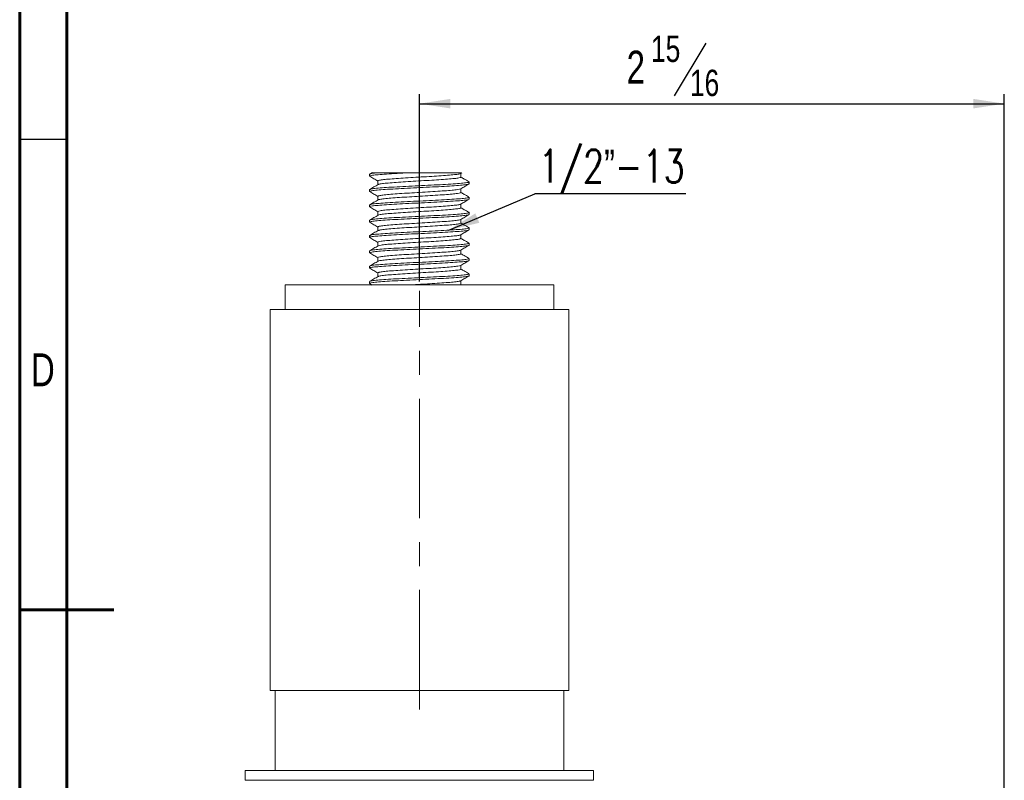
# Model space of a CAD drawing. Header units: inches. Extents: x 0.6 to 16.3, y 0.2 to 11.5.
# Tile 5 of 16: x 0.6 to 4.7, y 5.1 to 8.3. Entities that reach past the tile are written whole.
import ezdxf

# ---------------------------------------------------------------- set-up
doc = ezdxf.new("R2010")
doc.units = ezdxf.units.IN
doc.header["$MEASUREMENT"] = 0
doc.linetypes.add('CENTERX2', pattern=[0.8, 0.5, -0.1, 0.1, -0.1])
doc.layers.add('FORMAT', color=7, linetype='Continuous')
doc.styles.add('SLDTEXTSTYLE0', font='TXT', dxfattribs={"width": 0.75})
doc.styles.add('SLDTEXTSTYLE1', font='TXT', dxfattribs={"width": 0.75, "bigfont": 'bigfont'})
doc.dimstyles.new('SLDDIMSTYLE0', dxfattribs={"dimtxt": 0.137795, "dimasz": 0.13, "dimexe": 0, "dimexo": 0.0625, "dimgap": 0.034449, "dimtad": 1, "dimdec": 6, "dimlfac": 1.2, "dimrnd": 1e-09, "dimzin": 12, "dimdsep": 46, "dimlunit": 5, "dimtxsty": 'SLDTEXTSTYLE0', "dimsah": 1, "dimcen": 0.09, "dimadec": 0, "dimazin": 3, "dimtfac": 1, "dimtofl": 0, "dimtmove": 0, "dimatfit": 3, "dimfxl": 0, "dimfrac": 2, "dimtolj": 1, "dimtzin": 12, "dimarcsym": 0})
doc.dimstyles.new('SLDDIMSTYLE2', dxfattribs={"dimtxt": 0.18, "dimasz": 0.13, "dimexe": 0, "dimexo": 0.0625, "dimgap": 0, "dimtad": 0, "dimtih": 1, "dimtoh": 1, "dimdec": 0, "dimrnd": 1e-09, "dimzin": 0, "dimdsep": 46, "dimlunit": 5, "dimtxsty": 'Standard', "dimsah": 1, "dimcen": 0.09, "dimadec": 0, "dimazin": 0, "dimtfac": 0.13, "dimtdec": 0, "dimtofl": 0, "dimtmove": 0, "dimatfit": 3, "dimfxl": 0, "dimfrac": 2, "dimtolj": 1, "dimtzin": 0, "dimarcsym": 0})

# ---------------------------------------------------------------- blocks, each defined once
blk = doc.blocks.new('_D')
at = {"layer": 'FORMAT'}
for p, q in [((3.4617, 8.216), (3.3294, 7.9955)), ((2.2636, 7.2197), (2.2636, 8.0025)), ((4.7115, 3.0264), (4.7115, 8.0025)), ((2.2636, 7.9632), (4.7115, 7.9632))]:
    blk.add_line(p, q, dxfattribs=at)
for points in [[(2.2636, 7.9632), (2.3936, 7.9432), (2.3936, 7.9832)], [(4.7115, 7.9632), (4.5815, 7.9832), (4.5815, 7.9432)]]:
    blk.add_solid(points, dxfattribs=at)
at = {"layer": 'FORMAT', "attachment_point": 1, "style": 'SLDTEXTSTYLE0'}
for s, insert, char_height in [('15', (3.2326, 8.2478), 0.11024), ('2', (3.1308, 8.1847), 0.1378), ('16', (3.3955, 8.1053), 0.11024)]:
    blk.add_mtext(s, dxfattribs=dict(at, insert=insert, char_height=char_height))
blk = doc.blocks.new('SW_NOTE_3')
at = {"layer": 'FORMAT', "color": 0}
blk.add_line((0.6309, 0), (0, 0), dxfattribs=at)
at = {"layer": 'FORMAT', "color": 0, "insert": (0.015, 0.1839), "char_height": 0.137795, "attachment_point": 1, "style": 'SLDTEXTSTYLE1'}
blk.add_mtext('1/2\\M+18168-13', dxfattribs=at)

msp = doc.modelspace()

# ---------------------------------------------------------------- linework, layer by layer
at = {"color": 7, "linetype": 'Continuous', "lineweight": 60}
for p, q in [((0.59055118, 0.19685039), (0.59055118, 11.49606299)), ((0.78740157, 0.39370079), (0.78740157, 11.2992126)), ((0.59055118, 5.84645669), (0.98425197, 5.84645669))]:
    msp.add_line(p, q, dxfattribs=at)
at = {"color": 7, "linetype": 'Continuous', "lineweight": 30}
msp.add_line((0.59055118, 7.81496063), (0.78740157, 7.81496063), dxfattribs=at)
at = {"color": 7, "linetype": 'Continuous', "lineweight": 15}
for p, q in [((2.05527186, 7.6680788), (2.05527186, 7.66006344)), ((2.06731718, 7.67546827), (2.05582675, 7.66880797)), ((2.09505999, 7.67449026), (2.23141593, 7.67449026)), ((2.43630804, 7.67104742), (2.4406927, 7.67359059)), ((2.43724199, 7.65605716), (2.43724199, 7.67158911)), ((2.0899684, 7.64003157), (2.0899684, 7.62450097)), ((2.47193853, 7.62801238), (2.47193853, 7.63603458)), ((2.05527186, 7.60397362), (2.05527186, 7.59596962)), ((2.05574153, 7.60397362), (2.05531084, 7.60416881)), ((2.43724199, 7.59195467), (2.43724199, 7.60748649)), ((2.0899684, 7.57592896), (2.0899684, 7.56039848)), ((2.43724199, 7.52785206), (2.43724199, 7.543384)), ((2.47095443, 7.57289886), (2.46706482, 7.57376161)), ((2.47193853, 7.56391331), (2.47193853, 7.57192268)), ((2.05527186, 7.53987993), (2.05527186, 7.53185687)), ((2.0899684, 7.51182646), (2.0899684, 7.49629587)), ((2.47193853, 7.49981411), (2.47193853, 7.50782349)), ((2.05527186, 7.47576717), (2.05527186, 7.46776317)), ((2.43724199, 7.4637495), (2.43724199, 7.47928138)), ((2.0899684, 7.44772385), (2.0899684, 7.43219331)), ((2.47193853, 7.43570221), (2.47193853, 7.44372442)), ((2.05527186, 7.41167342), (2.05527186, 7.40365805)), ((2.0899684, 7.38362129), (2.0899684, 7.36809076)), ((2.43724199, 7.39964695), (2.43724199, 7.41517883)), ((2.47158589, 7.38019752), (2.46686658, 7.38145646)), ((2.47193853, 7.37161121), (2.47193853, 7.37961245)), ((2.05527186, 7.34756829), (2.05527186, 7.33954871)), ((2.43724199, 7.33554439), (2.43724199, 7.35107628)), ((2.0899684, 7.31951874), (2.0899684, 7.30398814)), ((2.47193853, 7.30750181), (2.47193853, 7.31552145)), ((2.05527186, 7.28345896), (2.05527186, 7.27545771)), ((2.0561354, 7.28345896), (2.05542819, 7.28384903)), ((2.0899684, 7.25541619), (2.0899684, 7.23988559)), ((2.43724199, 7.27144178), (2.43724199, 7.28697372)), ((2.47051855, 7.25258488), (2.46728529, 7.25324646)), ((2.05527186, 7.21936795), (2.05527186, 7.21134575)), ((2.43724199, 7.20733923), (2.43724199, 7.22287117)), ((2.47193853, 7.24339675), (2.47193853, 7.25141211)), ((1.70110518, 7.20574021), (1.70110518, 7.10157355)), ((1.70110518, 7.20574021), (2.82610521, 7.20574021)), ((2.05582879, 7.21061982), (2.06614901, 7.2046398)), ((2.43852513, 7.2066884), (2.43724199, 7.20743908)), ((2.82610521, 7.10157355), (2.82610521, 7.20574021)), ((1.63860519, 7.10157355), (1.63860519, 5.50782354)), ((1.63860519, 7.10157355), (2.8886052, 7.10157355)), ((2.8886052, 5.50782354), (2.8886052, 7.10157355)), ((1.63860519, 5.50782354), (2.8886052, 5.50782354)), ((1.65943852, 5.50782354), (1.65943852, 5.17449023)), ((2.86777187, 5.17449023), (2.86777187, 5.50782354)), ((1.53443853, 5.17449023), (1.53443853, 5.13282357)), ((1.53443853, 5.17449023), (2.99277186, 5.17449023)), ((2.99277186, 5.13282357), (2.99277186, 5.17449023)), ((1.53443853, 5.13282357), (2.99277186, 5.13282357))]:
    msp.add_line(p, q, dxfattribs=at)
for points, knots in [([(2.05574153, 7.66006344), (2.05558721, 7.66012846), (2.05338795, 7.66105501), (2.06181439, 7.6628532), (2.08165841, 7.6655213), (2.11478098, 7.66803042), (2.15705085, 7.67072203), (2.19772667, 7.67281975), (2.22321325, 7.67408353), (2.23141593, 7.67449026)], [0, 0, 0, 0, 0.0136038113, 0.1938688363, 0.3750438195, 0.5539776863, 0.7354697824, 0.9148628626, 1, 1, 1, 1]), ([(2.05678067, 7.66881408), (2.05670375, 7.66895952), (2.05617363, 7.66996185), (2.06765532, 7.6719135), (2.08594812, 7.6736335), (2.09505999, 7.67449026)], [0, 0, 0, 0, 0.07849463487, 0.54098639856, 1, 1, 1, 1]), ([(2.06788453, 7.67449026), (2.06763855, 7.67449026), (2.06699862, 7.67449026), (2.08436744, 7.67449026), (2.09505999, 7.67449026)], [0, 0, 0, 0, 0.3843826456, 1, 1, 1, 1]), ([(2.09036649, 7.64002778), (2.09023533, 7.64009402), (2.08839777, 7.64102205), (2.09541971, 7.64282111), (2.11196014, 7.64548937), (2.13956839, 7.64799817), (2.17479181, 7.65069118), (2.21596629, 7.65323212), (2.26016551, 7.65585174), (2.3045731, 7.6585047), (2.34637471, 7.66102102), (2.38277835, 7.66371747), (2.41124239, 7.66624251), (2.43015288, 7.66873533), (2.43386178, 7.67033323), (2.4355425, 7.67105732)], [0, 0, 0, 0, 0.006453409, 0.0904140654, 0.1747994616, 0.2581388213, 0.3426722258, 0.4262259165, 0.5103168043, 0.5946201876, 0.6780072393, 0.7625571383, 0.8460156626, 0.9302208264, 1, 1, 1, 1]), ([(2.23141593, 7.67449026), (2.25453294, 7.67449026), (2.30078167, 7.67449026), (2.36399308, 7.67449026), (2.41137072, 7.67449026), (2.43899477, 7.67449026), (2.43982777, 7.67449026), (2.44017115, 7.67449026)], [0, 0, 0, 0, 0.2184048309, 0.436948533, 0.6482975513, 0.8550219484, 1, 1, 1, 1]), ([(2.09066489, 7.62490491), (2.08486027, 7.62153782), (2.07324781, 7.61480178), (2.06163484, 7.60807145), (2.05582675, 7.60470536)], [0, 0, 0, 0, 0.4998614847, 1, 1, 1, 1]), ([(2.05582879, 7.65933782), (2.06162392, 7.65598027), (2.07300611, 7.64938572), (2.08438362, 7.64278855), (2.0899684, 7.63955027)], [0, 0, 0, 0, 0.50913941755, 1, 1, 1, 1]), ([(2.05669063, 7.59596962), (2.05675015, 7.59655471), (2.05689662, 7.59799465), (2.07262902, 7.60041542), (2.10072988, 7.60294269), (2.13982783, 7.60557994), (2.18683503, 7.60821736), (2.23890542, 7.61074413), (2.29240832, 7.61344025), (2.34421875, 7.61595641), (2.39069212, 7.61860939), (2.42908779, 7.62122921), (2.45622848, 7.62377006), (2.47082896, 7.62612005), (2.47048887, 7.62749326), (2.4703603, 7.62801238)], [0, 0, 0, 0, 0.0559894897, 0.1377944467, 0.2185456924, 0.3000178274, 0.381489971, 0.4622412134, 0.5440461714, 0.6247283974, 0.7062953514, 0.7876571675, 0.8685002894, 0.9502893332, 1, 1, 1, 1]), ([(2.05696332, 7.60472283), (2.05834877, 7.60540273), (2.06150313, 7.60695068), (2.08215831, 7.60943233), (2.11464679, 7.61194024), (2.1570819, 7.61463357), (2.20643623, 7.61717438), (2.25948277, 7.61979403), (2.31275139, 7.62244701), (2.36294346, 7.62496336), (2.40647803, 7.62765943), (2.44116604, 7.6301862), (2.46321681, 7.63282368), (2.47306456, 7.63478684), (2.47111814, 7.63583989), (2.47075827, 7.63603458)], [0, 0, 0, 0, 0.0654893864, 0.1491043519, 0.2316850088, 0.3154463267, 0.3982389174, 0.4815626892, 0.5650965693, 0.6477243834, 0.7315019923, 0.8142004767, 0.8976372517, 0.9810740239, 1, 1, 1, 1]), ([(2.09174822, 7.62490369), (2.09283898, 7.62553431), (2.09543151, 7.62703316), (2.11240168, 7.62946444), (2.13944875, 7.63197219), (2.17482375, 7.63466575), (2.21595727, 7.63720629), (2.26016965, 7.6398262), (2.30456565, 7.6424791), (2.34640024, 7.64499537), (2.3826827, 7.64769137), (2.41159524, 7.65021824), (2.42997133, 7.65285559), (2.43817891, 7.65481781), (2.4365603, 7.65586955), (2.43626255, 7.65606303)], [0, 0, 0, 0, 0.0610293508, 0.1450546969, 0.2280384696, 0.3122112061, 0.3954083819, 0.4791404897, 0.5630841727, 0.6461154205, 0.7303045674, 0.8134069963, 0.8972528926, 0.981098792, 1, 1, 1, 1]), ([(2.43630804, 7.60694481), (2.4421159, 7.61031427), (2.45373529, 7.61705533), (2.46535762, 7.6237896), (2.47117063, 7.62715781)], [0, 0, 0, 0, 0.499841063, 1, 1, 1, 1]), ([(2.46855761, 7.63785054), (2.46281364, 7.64120477), (2.45236529, 7.64730616), (2.44193724, 7.65340914), (2.43724199, 7.65615702)], [0, 0, 0, 0, 0.54974885, 1, 1, 1, 1]), ([(2.05582879, 7.5952352), (2.06162392, 7.5918777), (2.07300614, 7.58528323), (2.08438363, 7.57868607), (2.0899684, 7.57544777)], [0, 0, 0, 0, 0.5091386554, 1, 1, 1, 1]), ([(2.09114298, 7.57592835), (2.09119156, 7.5765165), (2.09131075, 7.5779595), (2.10443271, 7.58038314), (2.12785648, 7.58291084), (2.16044208, 7.58554777), (2.19961991, 7.58818522), (2.24302034, 7.59071209), (2.28760882, 7.59340803), (2.33079959, 7.59592455), (2.36950463, 7.59857721), (2.40160846, 7.60119781), (2.42384739, 7.60373511), (2.43518413, 7.60573095), (2.43536764, 7.60676428), (2.43539883, 7.60693992)], [0, 0, 0, 0, 0.0581847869, 0.1427534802, 0.2262305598, 0.3104544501, 0.3946783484, 0.4781554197, 0.5627241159, 0.64612971, 0.7304518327, 0.8145614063, 0.8981336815, 0.9826858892, 1, 1, 1, 1]), ([(2.09190887, 7.56081), (2.09201394, 7.56109899), (2.09243073, 7.56224533), (2.10465342, 7.56436), (2.12779709, 7.56688439), (2.16045803, 7.56952241), (2.19961579, 7.57215957), (2.24302107, 7.57468649), (2.28761007, 7.57738248), (2.3307939, 7.57989875), (2.36952644, 7.58255167), (2.40152746, 7.58517148), (2.42414906, 7.58771242), (2.43631948, 7.59006298), (2.4360352, 7.59143694), (2.43592765, 7.59195675)], [0, 0, 0, 0, 0.0283793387, 0.1125723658, 0.1956786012, 0.279528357, 0.3633781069, 0.4464843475, 0.5306773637, 0.6137124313, 0.6976599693, 0.781395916, 0.8645969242, 0.9487735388, 1, 1, 1, 1]), ([(2.46855761, 7.57374805), (2.46281364, 7.57710228), (2.45236529, 7.58320366), (2.44193724, 7.58930665), (2.43724199, 7.59205453)], [0, 0, 0, 0, 0.54974885, 1, 1, 1, 1]), ([(2.09066489, 7.56080242), (2.08486028, 7.55743527), (2.07324787, 7.55069914), (2.06163485, 7.5439689), (2.05582675, 7.54060286)], [0, 0, 0, 0, 0.49986300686, 1, 1, 1, 1]), ([(2.05669063, 7.53185687), (2.05628716, 7.53211625), (2.05455089, 7.53323245), (2.06522042, 7.53527619), (2.08833373, 7.53789589), (2.12378834, 7.54043659), (2.1679392, 7.54312957), (2.21849648, 7.54563899), (2.27185059, 7.54830528), (2.32474323, 7.55090574), (2.37367805, 7.55346379), (2.41543705, 7.5561509), (2.44720869, 7.55865644), (2.46800178, 7.56133452), (2.47062958, 7.56305588), (2.47193853, 7.56391331)], [0, 0, 0, 0, 0.0246950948, 0.1062698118, 0.1876393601, 0.2684901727, 0.3502869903, 0.4309308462, 0.5125847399, 0.5938285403, 0.6747940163, 0.7565590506, 0.8371798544, 0.9188972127, 1, 1, 1, 1]), ([(2.05744174, 7.54062156), (2.05756603, 7.54096222), (2.05800297, 7.54215976), (2.07283561, 7.54432753), (2.10067428, 7.54685255), (2.13984279, 7.54949021), (2.18683106, 7.55212752), (2.23890649, 7.55465433), (2.29240804, 7.55735039), (2.34421882, 7.55986674), (2.3906921, 7.56251974), (2.4290878, 7.56513929), (2.45622847, 7.56768049), (2.47082896, 7.57003015), (2.47048887, 7.57140351), (2.4703603, 7.57192268)], [0, 0, 0, 0, 0.0333039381, 0.1170747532, 0.1997665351, 0.2831965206, 0.3666265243, 0.4493183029, 0.5330891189, 0.6157102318, 0.6992373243, 0.7825543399, 0.8653402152, 0.9490947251, 1, 1, 1, 1]), ([(2.09115391, 7.51182121), (2.09081568, 7.51208181), (2.0893653, 7.51319932), (2.0982589, 7.51524422), (2.11752405, 7.51786367), (2.1470745, 7.52040469), (2.18387079, 7.52309756), (2.22601011, 7.52560683), (2.27047611, 7.52827336), (2.31456422, 7.53087357), (2.35533434, 7.53343164), (2.39019624, 7.53611906), (2.41645969, 7.53862312), (2.43217046, 7.54094652), (2.43421938, 7.54232443), (2.43498147, 7.54283694)], [0, 0, 0, 0, 0.0256445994, 0.1099683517, 0.1940795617, 0.2776534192, 0.36220726, 0.4455667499, 0.5299725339, 0.6139534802, 0.6976461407, 0.7821670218, 0.8655026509, 0.9499741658, 1, 1, 1, 1]), ([(2.43630804, 7.54284219), (2.4421159, 7.54621165), (2.45373532, 7.5529527), (2.46535762, 7.55968706), (2.47117063, 7.56305532)], [0, 0, 0, 0, 0.4998403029, 1, 1, 1, 1]), ([(2.05582879, 7.53113259), (2.06162392, 7.52777509), (2.07300614, 7.52118062), (2.08438363, 7.51458345), (2.0899684, 7.51134516)], [0, 0, 0, 0, 0.5091386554, 1, 1, 1, 1]), ([(2.05669063, 7.47576717), (2.05628716, 7.47602655), (2.05455089, 7.47714276), (2.06522042, 7.47918644), (2.08833374, 7.48180601), (2.12378832, 7.48434693), (2.16793929, 7.48703989), (2.21849615, 7.48954918), (2.27185185, 7.49221566), (2.32473855, 7.49481587), (2.37369551, 7.49737395), (2.41537157, 7.50006118), (2.44745057, 7.50256623), (2.46708791, 7.50524619), (2.47452284, 7.50756917), (2.46932604, 7.50904665), (2.46717004, 7.50965961)], [0, 0, 0, 0, 0.0233522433, 0.1004911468, 0.177436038, 0.2538904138, 0.331239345, 0.4074980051, 0.4847117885, 0.5615377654, 0.6381005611, 0.7154194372, 0.791656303, 0.8689300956, 0.9456227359, 1, 1, 1, 1]), ([(2.09083688, 7.49667976), (2.09301557, 7.49752458), (2.09745332, 7.49924538), (2.11780772, 7.5018399), (2.14699766, 7.50437841), (2.1838912, 7.50707214), (2.22600437, 7.50958124), (2.27047848, 7.51224758), (2.31456051, 7.51484801), (2.35534681, 7.51740612), (2.39014983, 7.52009313), (2.41663101, 7.52259879), (2.43395754, 7.52527617), (2.43614759, 7.52699694), (2.43723808, 7.52785377)], [0, 0, 0, 0, 0.0807228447, 0.1644238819, 0.2475901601, 0.3317316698, 0.4146846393, 0.4986787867, 0.5822501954, 0.6655347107, 0.7496434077, 0.8325726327, 0.9166322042, 1, 1, 1, 1]), ([(2.46855761, 7.50964543), (2.46281364, 7.51299966), (2.45236529, 7.51910105), (2.44193724, 7.52520403), (2.43724199, 7.52795191)], [0, 0, 0, 0, 0.54974885, 1, 1, 1, 1]), ([(2.05574153, 7.46776317), (2.05666318, 7.46855084), (2.05859183, 7.47019914), (2.07804379, 7.47281722), (2.10892313, 7.47532313), (2.15003844, 7.47800109), (2.19852246, 7.48058001), (2.25124232, 7.48315876), (2.30465841, 7.48583685), (2.35556055, 7.4883424), (2.40031481, 7.49102947), (2.4365241, 7.49358765), (2.46067577, 7.49618761), (2.47223458, 7.49831051), (2.47076424, 7.49949007), (2.4703603, 7.49981411)], [0, 0, 0, 0, 0.074831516, 0.1565934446, 0.2372111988, 0.3189254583, 0.4000251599, 0.4811248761, 0.5628391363, 0.6434568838, 0.7252188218, 0.8061812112, 0.8874219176, 0.9690727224, 1, 1, 1, 1]), ([(2.09066489, 7.49669981), (2.08486027, 7.49333269), (2.07324784, 7.4865966), (2.06163484, 7.47986632), (2.05582675, 7.47650025)], [0, 0, 0, 0, 0.4998622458, 1, 1, 1, 1]), ([(2.05582879, 7.46703009), (2.06162392, 7.46367257), (2.07300612, 7.45707806), (2.08438362, 7.45048089), (2.0899684, 7.4472426)], [0, 0, 0, 0, 0.5091390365, 1, 1, 1, 1]), ([(2.09034193, 7.44772134), (2.09111191, 7.44851225), (2.09271976, 7.45016381), (2.10894594, 7.4527851), (2.13468541, 7.45529114), (2.16895162, 7.457969), (2.20936191, 7.46054796), (2.25330047, 7.46312673), (2.29782538, 7.46580478), (2.34022827, 7.46831026), (2.37761652, 7.47099791), (2.40746578, 7.47355363), (2.4287142, 7.47614871), (2.43375364, 7.47789458), (2.43625888, 7.4787625)], [0, 0, 0, 0, 0.0776173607, 0.1620798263, 0.2453578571, 0.3297709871, 0.4135479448, 0.4973248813, 0.5817380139, 0.6650160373, 0.7494785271, 0.8331133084, 0.9170362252, 1, 1, 1, 1]), ([(2.0920141, 7.43260452), (2.09259036, 7.43309568), (2.09417819, 7.43444901), (2.10910475, 7.43676084), (2.13464243, 7.43926511), (2.1689632, 7.44194345), (2.20935848, 7.44452228), (2.25330265, 7.4471011), (2.29782012, 7.44977908), (2.34024698, 7.45228475), (2.37754605, 7.45497173), (2.4077261, 7.45752993), (2.42785396, 7.46013005), (2.43748604, 7.46225149), (2.43626341, 7.46342998), (2.43592844, 7.46375286)], [0, 0, 0, 0, 0.0479375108, 0.1320876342, 0.2150577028, 0.2991586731, 0.3826258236, 0.466092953, 0.5501939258, 0.6331639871, 0.7173141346, 0.8006396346, 0.8842522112, 0.9682877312, 1, 1, 1, 1]), ([(2.43630804, 7.4787397), (2.4421159, 7.48210913), (2.45373532, 7.48885015), (2.46535762, 7.49558447), (2.47117063, 7.4989527)], [0, 0, 0, 0, 0.4998403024, 1, 1, 1, 1]), ([(2.46855761, 7.44554288), (2.46281364, 7.44889711), (2.45236529, 7.45499849), (2.44193724, 7.46110148), (2.43724199, 7.46384936)], [0, 0, 0, 0, 0.54974885, 1, 1, 1, 1]), ([(2.09066489, 7.43259725), (2.08486027, 7.42923013), (2.07324784, 7.42249404), (2.06163484, 7.41576376), (2.05582675, 7.4123977)], [0, 0, 0, 0, 0.4998622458, 1, 1, 1, 1]), ([(2.05692996, 7.40365805), (2.0566621, 7.40411187), (2.05589008, 7.40541984), (2.06941626, 7.40769608), (2.09557927, 7.41025431), (2.13325903, 7.41285445), (2.17917819, 7.41552108), (2.23070713, 7.41803019), (2.28419556, 7.42072333), (2.33650426, 7.42326406), (2.38402467, 7.42588386), (2.42381043, 7.42853668), (2.4528544, 7.4310535), (2.46977401, 7.43354279), (2.47046124, 7.43505055), (2.47075827, 7.43570221)], [0, 0, 0, 0, 0.0434384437, 0.1251964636, 0.2061550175, 0.2873918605, 0.369038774, 0.4496757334, 0.5314655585, 0.6123094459, 0.6936720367, 0.7752397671, 0.8559227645, 0.9377285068, 1, 1, 1, 1]), ([(2.05739328, 7.41242165), (2.05812908, 7.41296258), (2.06003714, 7.41436533), (2.07819488, 7.41672858), (2.10888228, 7.41923308), (2.15004929, 7.42191141), (2.19851983, 7.42449023), (2.25124204, 7.42706901), (2.30466217, 7.42974708), (2.35554592, 7.43225266), (2.40037027, 7.43493965), (2.43631908, 7.43749814), (2.4614457, 7.44009693), (2.47232516, 7.44276909), (2.47406166, 7.44450323), (2.46846595, 7.44546292), (2.46797086, 7.44554783)], [0, 0, 0, 0, 0.0496302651, 0.1287015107, 0.2066662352, 0.2856913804, 0.364122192, 0.4425530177, 0.5215781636, 0.5995428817, 0.6786141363, 0.7569121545, 0.8354793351, 0.9144431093, 0.9924301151, 1, 1, 1, 1]), ([(2.43630804, 7.41463715), (2.4421159, 7.41800658), (2.45373532, 7.4247476), (2.46535762, 7.43148191), (2.47117063, 7.43485015)], [0, 0, 0, 0, 0.4998403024, 1, 1, 1, 1]), ([(2.05582879, 7.40292748), (2.06162392, 7.39956998), (2.07300614, 7.39297551), (2.08438363, 7.38637834), (2.0899684, 7.38314005)], [0, 0, 0, 0, 0.5091386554, 1, 1, 1, 1]), ([(2.0570796, 7.34830541), (2.05702564, 7.3485157), (2.05675192, 7.3495825), (2.0696775, 7.35160849), (2.09550931, 7.35416394), (2.13327791, 7.35676495), (2.17917319, 7.35943125), (2.23070848, 7.36194045), (2.2841952, 7.36463357), (2.33650435, 7.3671743), (2.38402464, 7.3697941), (2.42381044, 7.37244692), (2.4528544, 7.37496374), (2.46977401, 7.37745304), (2.47046124, 7.37896079), (2.47075827, 7.37961245)], [0, 0, 0, 0, 0.0205539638, 0.1042679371, 0.1871633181, 0.2703436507, 0.3539438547, 0.4365099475, 0.5202564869, 0.6030344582, 0.6863435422, 0.7698626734, 0.8524759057, 0.936238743, 1, 1, 1, 1]), ([(2.09134879, 7.38361683), (2.09112281, 7.38407367), (2.09047432, 7.38538467), (2.10175477, 7.38766396), (2.1235635, 7.39022227), (2.15496753, 7.39282242), (2.19323808, 7.39548898), (2.2361874, 7.3979982), (2.28076431, 7.40069122), (2.32436839, 7.40323208), (2.36395258, 7.40585164), (2.39719267, 7.40850525), (2.42110009, 7.41101905), (2.43402701, 7.41315309), (2.43482054, 7.41432018), (2.43503016, 7.41462847)], [0, 0, 0, 0, 0.0452028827, 0.129718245, 0.2134054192, 0.2973808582, 0.3817811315, 0.4651351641, 0.5496834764, 0.6332518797, 0.7173575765, 0.8016758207, 0.8850775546, 0.969642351, 1, 1, 1, 1]), ([(2.09150228, 7.3684983), (2.09148136, 7.36865531), (2.09134617, 7.36966954), (2.10203792, 7.37164113), (2.12348768, 7.37419584), (2.15498797, 7.37679707), (2.19323275, 7.37946324), (2.23618854, 7.38197257), (2.28076515, 7.38466557), (2.32436394, 7.38720638), (2.36396971, 7.38982617), (2.39712879, 7.39247893), (2.421337, 7.39499586), (2.43544097, 7.39748582), (2.43601339, 7.39899435), (2.43626096, 7.39964677)], [0, 0, 0, 0, 0.0154127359, 0.0995609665, 0.1828846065, 0.2664952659, 0.3505289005, 0.4335208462, 0.5177018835, 0.6009072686, 0.6846476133, 0.768599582, 0.8516390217, 0.9358364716, 1, 1, 1, 1]), ([(2.46855761, 7.38144033), (2.46281364, 7.38479456), (2.45236529, 7.39089594), (2.44193724, 7.39699893), (2.43724199, 7.3997468)], [0, 0, 0, 0, 0.54974885, 1, 1, 1, 1]), ([(2.0561354, 7.33954871), (2.05585968, 7.33967865), (2.05375888, 7.34066863), (2.06285708, 7.34255), (2.08381895, 7.34520361), (2.11772964, 7.3477197), (2.1606353, 7.35041582), (2.2104409, 7.35294263), (2.2636052, 7.35557991), (2.31676949, 7.35821732), (2.36657509, 7.36074409), (2.40948075, 7.36344023), (2.44339144, 7.36595631), (2.46435331, 7.36860992), (2.47345151, 7.37049129), (2.47135071, 7.37148127), (2.47107499, 7.37161121)], [0, 0, 0, 0, 0.0122934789, 0.093666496, 0.1752446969, 0.2559380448, 0.3377542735, 0.4185166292, 0.4999999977, 0.5814833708, 0.6622457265, 0.7440619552, 0.8247553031, 0.906333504, 0.9877065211, 1, 1, 1, 1]), ([(2.09066489, 7.3684947), (2.08486027, 7.36512758), (2.07324784, 7.35839149), (2.06163484, 7.35166121), (2.05582675, 7.34829514)], [0, 0, 0, 0, 0.4998622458, 1, 1, 1, 1]), ([(2.05582879, 7.33882492), (2.06162392, 7.33546742), (2.07300614, 7.32887296), (2.08438363, 7.32227579), (2.0899684, 7.3190375)], [0, 0, 0, 0, 0.5091386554, 1, 1, 1, 1]), ([(2.09069356, 7.31951306), (2.09046137, 7.31964419), (2.08870633, 7.32063538), (2.09628886, 7.32251796), (2.11376111, 7.32517151), (2.14202488, 7.3276877), (2.17778334, 7.33038372), (2.21929618, 7.33291061), (2.26360308, 7.33554785), (2.30792264, 7.33818526), (2.34939764, 7.340712), (2.38529571, 7.34340845), (2.41304272, 7.34592308), (2.43084406, 7.3483616), (2.43395447, 7.3498858), (2.43528693, 7.35053875)], [0, 0, 0, 0, 0.0128227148, 0.0969219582, 0.1812337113, 0.2646290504, 0.3491873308, 0.4326541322, 0.5168676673, 0.6010812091, 0.6845480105, 0.769106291, 0.8525016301, 0.9368133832, 1, 1, 1, 1]), ([(2.09151295, 7.30438512), (2.09292368, 7.30508659), (2.09608635, 7.30665921), (2.11414381, 7.30914698), (2.14192115, 7.31166174), (2.17781103, 7.31435815), (2.21928821, 7.31688491), (2.26360719, 7.31952231), (2.30791423, 7.32215955), (2.3494271, 7.32468645), (2.38518528, 7.32738246), (2.41345013, 7.32989865), (2.43091829, 7.3325522), (2.43850194, 7.33443235), (2.43675515, 7.33542116), (2.43652774, 7.33554989)], [0, 0, 0, 0, 0.0675890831, 0.1515256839, 0.2345499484, 0.3187319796, 0.4018273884, 0.485666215, 0.5695050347, 0.6526004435, 0.7367824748, 0.8198067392, 0.90374334, 0.9874683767, 1, 1, 1, 1]), ([(2.43630804, 7.35053453), (2.4421159, 7.35390399), (2.45373531, 7.36064505), (2.46535762, 7.36737936), (2.47117063, 7.37074759)], [0, 0, 0, 0, 0.499840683, 1, 1, 1, 1]), ([(2.46855761, 7.31733777), (2.46281364, 7.320692), (2.45236529, 7.32679339), (2.44193724, 7.33289637), (2.43724199, 7.33564425)], [0, 0, 0, 0, 0.54974885, 1, 1, 1, 1]), ([(2.09066489, 7.30439214), (2.08486027, 7.30102503), (2.07324784, 7.29428894), (2.06163484, 7.28755866), (2.05582675, 7.28419259)], [0, 0, 0, 0, 0.4998622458, 1, 1, 1, 1]), ([(2.05645212, 7.27545771), (2.05674915, 7.27610937), (2.05743638, 7.27761713), (2.07435599, 7.28010642), (2.10339996, 7.28262324), (2.14318572, 7.28527606), (2.19070613, 7.28789586), (2.24301483, 7.29043659), (2.29650326, 7.29312972), (2.3480322, 7.29563887), (2.39395136, 7.29830537), (2.43163112, 7.30090565), (2.45779413, 7.30346382), (2.47132031, 7.30574012), (2.47054829, 7.30704802), (2.47028043, 7.30750181)], [0, 0, 0, 0, 0.0622714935, 0.1440772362, 0.224760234, 0.3063279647, 0.3876905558, 0.4685344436, 0.5503242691, 0.6309612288, 0.7126081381, 0.7938449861, 0.8748035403, 0.9565615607, 1, 1, 1, 1]), ([(2.05662528, 7.28420463), (2.05841137, 7.28495533), (2.06226984, 7.28657706), (2.08425148, 7.28911489), (2.11761244, 7.29162966), (2.16066643, 7.29432615), (2.21043252, 7.29685282), (2.26360745, 7.29949026), (2.3167689, 7.30212753), (2.36657525, 7.30465434), (2.40948071, 7.30735047), (2.44339145, 7.30986656), (2.46435331, 7.31252016), (2.47345151, 7.31440153), (2.47135071, 7.31539152), (2.47107499, 7.31552145)], [0, 0, 0, 0, 0.0719908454, 0.1555200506, 0.2381432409, 0.3219161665, 0.404610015, 0.4880421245, 0.5714742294, 0.6541680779, 0.7379410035, 0.8205641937, 0.904093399, 0.9874125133, 1, 1, 1, 1]), ([(2.43630804, 7.28643198), (2.4421159, 7.28980143), (2.45373531, 7.2965425), (2.46535762, 7.30327681), (2.47117063, 7.30664504)], [0, 0, 0, 0, 0.499840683, 1, 1, 1, 1]), ([(2.05582879, 7.27472237), (2.06162392, 7.27136488), (2.07300615, 7.26477041), (2.08438363, 7.2581732), (2.0899684, 7.25493488)], [0, 0, 0, 0, 0.50913826, 1, 1, 1, 1]), ([(2.09094092, 7.25541619), (2.09118837, 7.25607097), (2.09175933, 7.25758187), (2.10587216, 7.26007429), (2.13008194, 7.26259124), (2.1632406, 7.265244), (2.20284645, 7.26786378), (2.24644532, 7.27040459), (2.29102153, 7.27309759), (2.33397884, 7.27560693), (2.37221789, 7.27827305), (2.4037395, 7.28087449), (2.42510979, 7.28342841), (2.43574182, 7.28535202), (2.43568989, 7.28631966), (2.435684, 7.28642941)], [0, 0, 0, 0, 0.0646834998, 0.1492541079, 0.2326615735, 0.3169856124, 0.4010970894, 0.4846712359, 0.5692253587, 0.6525851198, 0.7369911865, 0.8209724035, 0.904665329, 0.9891864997, 1, 1, 1, 1]), ([(2.09201121, 7.24029833), (2.09223441, 7.24065397), (2.09299628, 7.24186794), (2.10606892, 7.24405068), (2.13002888, 7.24656503), (2.16325481, 7.24921849), (2.2028428, 7.25183809), (2.24644587, 7.25437894), (2.29102304, 7.25707196), (2.33397233, 7.25958119), (2.37224275, 7.26224775), (2.40364734, 7.2648479), (2.42545393, 7.26740618), (2.43672869, 7.26968303), (2.43608421, 7.27099166), (2.43586039, 7.27144612)], [0, 0, 0, 0, 0.0348833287, 0.119073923, 0.2021066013, 0.2860517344, 0.3697852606, 0.4529838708, 0.5371580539, 0.620143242, 0.7041700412, 0.787773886, 0.8710907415, 0.9552321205, 1, 1, 1, 1]), ([(2.46855761, 7.25323522), (2.46281364, 7.25658945), (2.45236529, 7.26269083), (2.44193724, 7.26879382), (2.43724199, 7.2715417)], [0, 0, 0, 0, 0.54974885, 1, 1, 1, 1]), ([(2.09066489, 7.24028953), (2.08486027, 7.23692244), (2.07324782, 7.23018639), (2.06163484, 7.22345611), (2.05582675, 7.22009003)], [0, 0, 0, 0, 0.499861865, 1, 1, 1, 1]), ([(2.05685009, 7.21134575), (2.05644616, 7.21166982), (2.05497581, 7.21284947), (2.06653462, 7.21497218), (2.09068629, 7.2175723), (2.12689559, 7.22013044), (2.17164984, 7.22281752), (2.22255198, 7.22532307), (2.27596807, 7.22800115), (2.32868793, 7.23057994), (2.37717195, 7.23315873), (2.41828726, 7.23583681), (2.4491666, 7.23834269), (2.46861857, 7.24096078), (2.47054722, 7.24260908), (2.47146886, 7.24339675)], [0, 0, 0, 0, 0.0309272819, 0.1125780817, 0.1938187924, 0.2747811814, 0.356543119, 0.4371608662, 0.518875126, 0.5999748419, 0.6810745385, 0.7627888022, 0.8434065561, 0.9251684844, 1, 1, 1, 1]), ([(2.05750464, 7.22011197), (2.0577856, 7.22051853), (2.05865939, 7.22178294), (2.07454131, 7.22401826), (2.10334998, 7.22653305), (2.14319914, 7.22918642), (2.19070257, 7.23180607), (2.2430158, 7.23434684), (2.29650301, 7.23703997), (2.34803227, 7.23954908), (2.39395134, 7.24221572), (2.43163113, 7.24481586), (2.45779413, 7.24737409), (2.47132031, 7.24965033), (2.47054829, 7.2509583), (2.47028043, 7.25141211)], [0, 0, 0, 0, 0.0397025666, 0.1234771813, 0.2061020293, 0.2896329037, 0.3729537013, 0.4557433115, 0.539501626, 0.6220793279, 0.7056912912, 0.7888833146, 0.871790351, 0.9555160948, 1, 1, 1, 1]), ([(2.23677684, 7.20574021), (2.25040156, 7.20655663), (2.27752296, 7.20818178), (2.318981, 7.21061902), (2.35824094, 7.2131266), (2.39257782, 7.21580515), (2.41807273, 7.21830903), (2.43280643, 7.22057182), (2.43439215, 7.22187777), (2.43493061, 7.22232124)], [0, 0, 0, 0, 0.1453027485, 0.2892398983, 0.4462030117, 0.6043580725, 0.7603864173, 0.9186338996, 1, 1, 1, 1]), ([(2.43630804, 7.22232942), (2.4421159, 7.22569888), (2.45373531, 7.23243994), (2.46535762, 7.23917426), (2.47117063, 7.24254249)], [0, 0, 0, 0, 0.499840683, 1, 1, 1, 1])]:
    msp.add_open_spline(points, degree=3, knots=knots, dxfattribs=at)
at = {"layer": 'FORMAT', "linetype": 'CENTERX2', "lineweight": 0}
msp.add_line((2.2636052, 5.42908338), (2.2636052, 7.1803137), dxfattribs=at)

# ---------------------------------------------------------------- block references
at = {"layer": 'FORMAT'}
msp.add_blockref('SW_NOTE_3', (2.74713765, 7.586667), dxfattribs=at)

# ---------------------------------------------------------------- texts
at = {"color": 7, "linetype": 'Continuous', "lineweight": 0, "insert": (0.68739747, 6.91886124), "char_height": 0.13779528, "attachment_point": 2, "style": 'SLDTEXTSTYLE0'}
msp.add_mtext('D', dxfattribs=at)

# ---------------------------------------------------------------- dimensions: what is measured, and where the dimension line sits
at = {"layer": 'FORMAT'}
dim = msp.add_linear_dim(base=(4.71152186, 7.96317354), p1=(2.2636052, 7.1803137), p2=(4.71152186, 2.98699021), angle=0, dimstyle='SLDDIMSTYLE0', dxfattribs=at)
dim.commit()
dim.dimension.update_dxf_attribs({"geometry": '_D', "text_midpoint": (3.34461342, 7.96317354), "dimtype": 160})

# ---------------------------------------------------------------- leaders
msp.add_leader([(2.38618266, 7.43411311), (2.74713765, 7.586667)], dimstyle='SLDDIMSTYLE2', dxfattribs=at)

doc.saveas('drawing.dxf')
